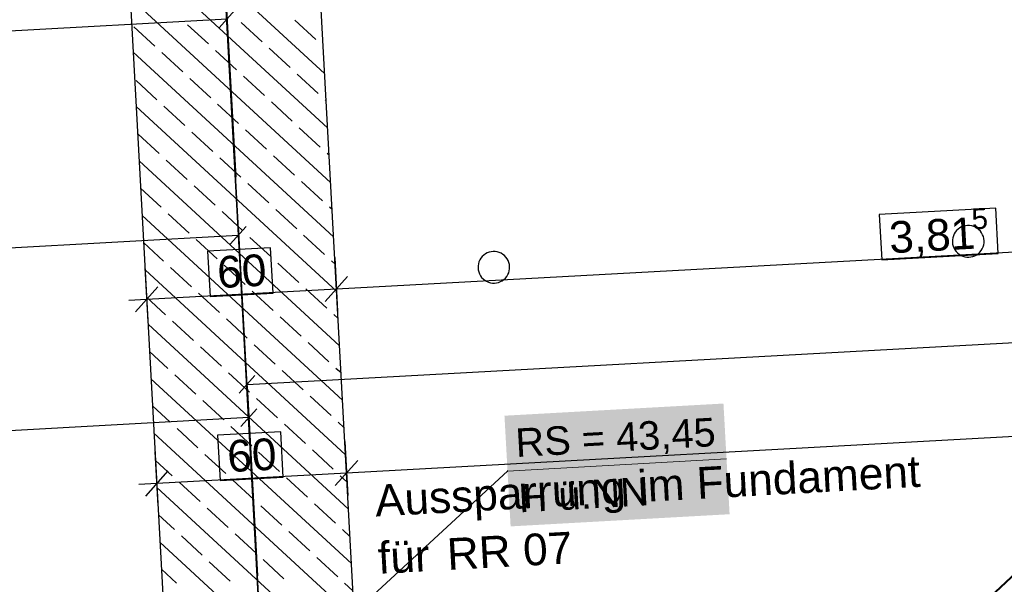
# Model space of a CAD drawing. Extents: x -779 to 790, y -208 to 633.
# Tile 65 of 232: x -322 to -259, y 152 to 188. Entities that reach past the tile are written whole.
import ezdxf
from ezdxf.lldxf.tags import DXFTag

# ---------------------------------------------------------------- set-up
doc = ezdxf.new("R2010")
doc.units = 0
doc.layers.get('0').update_dxf_attribs({"lineweight": 25})
for name, color, linetype, lineweight, true_color in [('01 Allgemein Bemaßung', 7, 'Continuous', 25, 0x848484), ('01AFU Allgemein Bemaßung-A07F5V4RWF', 7, 'Continuous', 25, 0x848484), ('02 Raster Gebäude-A07F5V4QWF', 7, 'Continuous', 25, 0x848484), ('20 Fundament-A07F5V4OWF', 7, 'Continuous', 25, 0x848484), ('20 Magerbeton Bohrungen', 7, 'Continuous', 25, 0x848484), ('20 Zaun innen', 9, 'Continuous', 25, 0x808080), ('S_Mass', 150, 'Continuous', 25, 0x007fff)]:
    doc.layers.add(name, color=color, linetype=linetype, lineweight=lineweight, true_color=true_color)
doc.layers.add('02 Raster Gebäude-A07F5V53WF', color=7, linetype='Continuous', lineweight=13)
doc.styles.get("Standard").update_dxf_attribs({"font": 'arial.ttf'})
tags = doc.linetypes.add('Raster-A07F5V4TWF', pattern=[0.2, 0.1, -0.05, 0, -0.05]).pattern_tags.tags
tags[10:11] = [DXFTag(74, 4), DXFTag(75, 0), DXFTag(340, '0'), DXFTag(46, 1.0), DXFTag(50, 0.0), DXFTag(44, 0.0), DXFTag(45, 0.0)]
tags[8:9] = [DXFTag(74, 4), DXFTag(75, 0), DXFTag(340, '0'), DXFTag(46, 1.0), DXFTag(50, 0.0), DXFTag(44, 0.0), DXFTag(45, 0.0)]
tags[6:7] = [DXFTag(74, 4), DXFTag(75, 0), DXFTag(340, '0'), DXFTag(46, 1.0), DXFTag(50, 0.0), DXFTag(44, 0.0), DXFTag(45, 0.0)]
tags[4:5] = [DXFTag(74, 4), DXFTag(75, 0), DXFTag(340, '0'), DXFTag(46, 1.0), DXFTag(50, 0.0), DXFTag(44, 0.0), DXFTag(45, 0.0)]
tags = doc.linetypes.add('Raster-A07F5V57WF', pattern=[0.2, 0.1, -0.05, 0, -0.05]).pattern_tags.tags
tags[10:11] = [DXFTag(74, 4), DXFTag(75, 0), DXFTag(340, '0'), DXFTag(46, 1.0), DXFTag(50, 0.0), DXFTag(44, 0.0), DXFTag(45, 0.0)]
tags[8:9] = [DXFTag(74, 4), DXFTag(75, 0), DXFTag(340, '0'), DXFTag(46, 1.0), DXFTag(50, 0.0), DXFTag(44, 0.0), DXFTag(45, 0.0)]
tags[6:7] = [DXFTag(74, 4), DXFTag(75, 0), DXFTag(340, '0'), DXFTag(46, 1.0), DXFTag(50, 0.0), DXFTag(44, 0.0), DXFTag(45, 0.0)]
tags[4:5] = [DXFTag(74, 4), DXFTag(75, 0), DXFTag(340, '0'), DXFTag(46, 1.0), DXFTag(50, 0.0), DXFTag(44, 0.0), DXFTag(45, 0.0)]
tags = doc.linetypes.add('Wipeout_Contour-A07F5V4SWF', pattern=[1, 0, -1]).pattern_tags.tags
tags[6:7] = [DXFTag(74, 4), DXFTag(75, 0), DXFTag(340, '0'), DXFTag(46, 1.0), DXFTag(50, 0.0), DXFTag(44, 0.0), DXFTag(45, 0.0)]
tags[4:5] = [DXFTag(74, 4), DXFTag(75, 0), DXFTag(340, '0'), DXFTag(46, 1.0), DXFTag(50, 0.0), DXFTag(44, 0.0), DXFTag(45, 0.0)]

# ---------------------------------------------------------------- blocks, each defined once
blk = doc.blocks.new('Referenz-A07F5V4VWF', base_point=(-401.415, -176.34))
at = {"color": 0, "linetype": 'ByBlock', "lineweight": -2, "ltscale": 12.5}
for p, q in [((-299.512, 132.542), (-313.666, 391.22)), ((-299.949, 140.531), (-313.666, 391.22)), ((-325.649, 390.564), (-312.277, 146.17))]:
    blk.add_line(p, q, dxfattribs=at)
at = {"layer": '01AFU Allgemein Bemaßung-A07F5V4RWF', "color": 0, "linetype": 'Wipeout_Contour-A07F5V4SWF', "lineweight": -2, "ltscale": 1.625}
for p, q in [((-259.962, 175.8), (-267.318, 175.397)), ((-267.318, 175.397), (-267.162, 172.544)), ((-259.806, 172.947), (-259.962, 175.8)), ((-305.755, 173.294), (-309.736, 173.076)), ((-309.736, 173.076), (-309.58, 170.223)), ((-305.598, 170.441), (-305.755, 173.294)), ((-267.162, 172.544), (-259.806, 172.947)), ((-309.58, 170.223), (-305.598, 170.441)), ((-305.119, 161.674), (-309.1, 161.456)), ((-304.963, 158.821), (-305.119, 161.674)), ((-309.1, 161.456), (-308.944, 158.603)), ((-308.944, 158.603), (-304.963, 158.821))]:
    blk.add_line(p, q, dxfattribs=at)
at = {"layer": '01AFU Allgemein Bemaßung-A07F5V4RWF', "color": 0, "lineweight": -2}
for p, q in [((-225.372, 174.859), (-301.599, 170.688)), ((-301.708, 172.686), (-301.522, 169.284)), ((-313.692, 172.03), (-313.506, 168.628)), ((-302.307, 169.898), (-300.891, 171.478)), ((-312.874, 170.823), (-314.29, 169.243)), ((-301.599, 170.688), (-313.582, 170.033)), ((-313.582, 170.033), (-314.706, 169.971)), ((-206.09, 164.26), (-300.963, 159.068)), ((-301.072, 161.066), (-300.886, 157.664)), ((-313.056, 160.41), (-312.87, 157.008)), ((-301.671, 158.278), (-300.255, 159.858)), ((-312.239, 159.203), (-313.655, 157.623)), ((-300.963, 159.068), (-312.947, 158.413)), ((-312.947, 158.413), (-314.07, 158.351))]:
    blk.add_line(p, q, dxfattribs=at)
at = {"layer": '02 Raster Gebäude-A07F5V4QWF', "color": 0, "linetype": 'Raster-A07F5V4TWF', "lineweight": -2, "ltscale": 187.5}
blk.add_line((-327.561, 535.335), (-302.344, 74.48), dxfattribs=at)
at = {"layer": '20 Fundament-A07F5V4OWF', "color": 0, "lineweight": -2}
for p, q in [((-299.949, 140.531), (-313.666, 391.22)), ((-325.649, 390.564), (-311.257, 127.525)), ((-302.344, 184.303), (-315.002, 195.975)), ((-302.156, 180.864), (-314.814, 192.537)), ((-301.967, 177.426), (-314.626, 189.098)), ((-313.069, 186.03), (-314.393, 187.251)), ((-309.677, 186.168), (-311.001, 187.388)), ((-306.286, 186.305), (-307.609, 187.526)), ((-302.894, 186.443), (-304.217, 187.663)), ((-302.438, 186.022), (-302.453, 186.036)), ((-301.779, 173.987), (-314.438, 185.66)), ((-311.305, 184.403), (-312.628, 185.623)), ((-307.913, 184.541), (-309.236, 185.761)), ((-304.521, 184.678), (-305.844, 185.898)), ((-306.148, 182.913), (-307.472, 184.134)), ((-302.756, 183.051), (-304.08, 184.271)), ((-312.932, 182.639), (-314.255, 183.859)), ((-309.54, 182.776), (-310.863, 183.996)), ((-301.591, 170.549), (-314.249, 182.221)), ((-311.167, 181.011), (-312.491, 182.232)), ((-307.775, 181.149), (-309.099, 182.369)), ((-304.384, 181.286), (-305.707, 182.507)), ((-302.25, 182.584), (-302.315, 182.644)), ((-312.794, 179.247), (-314.118, 180.467)), ((-309.403, 179.384), (-310.726, 180.605)), ((-306.011, 179.522), (-307.334, 180.742)), ((-302.619, 179.659), (-303.942, 180.879)), ((-304.246, 177.894), (-305.57, 179.115)), ((-302.062, 179.145), (-302.178, 179.252)), ((-301.403, 167.11), (-314.061, 178.782)), ((-311.03, 177.62), (-312.353, 178.84)), ((-307.638, 177.757), (-308.961, 178.977)), ((-309.265, 175.992), (-310.589, 177.213)), ((-305.873, 176.13), (-307.197, 177.35)), ((-302.482, 176.267), (-303.805, 177.488)), ((-312.657, 175.855), (-313.967, 177.063)), ((-301.215, 163.671), (-313.873, 175.344)), ((-310.892, 174.228), (-312.216, 175.448)), ((-307.501, 174.365), (-308.824, 175.586)), ((-304.109, 174.503), (-305.432, 175.723)), ((-301.873, 175.706), (-302.04, 175.86)), ((-312.519, 172.463), (-313.779, 173.625)), ((-309.128, 172.601), (-310.451, 173.821)), ((-305.736, 172.738), (-307.059, 173.958)), ((-302.344, 172.875), (-303.668, 174.096)), ((-303.971, 171.111), (-305.295, 172.331)), ((-301.685, 172.268), (-301.903, 172.469)), ((-301.027, 160.233), (-313.685, 171.905)), ((-310.755, 170.836), (-312.078, 172.056)), ((-307.363, 170.973), (-308.687, 172.194)), ((-308.99, 169.209), (-310.314, 170.429)), ((-305.599, 169.346), (-306.922, 170.567)), ((-302.207, 169.484), (-303.53, 170.704)), ((-312.382, 169.071), (-313.591, 170.186)), ((-310.617, 167.444), (-311.941, 168.665)), ((-307.226, 167.582), (-308.549, 168.802)), ((-303.834, 167.719), (-305.157, 168.939)), ((-301.497, 168.829), (-301.766, 169.077)), ((-300.839, 156.794), (-313.497, 168.467)), ((-302.069, 166.092), (-303.393, 167.312)), ((-312.245, 165.68), (-313.403, 166.748)), ((-308.853, 165.817), (-310.176, 167.037)), ((-305.461, 165.954), (-306.785, 167.175)), ((-307.088, 164.19), (-308.412, 165.41)), ((-303.697, 164.327), (-305.02, 165.548)), ((-301.309, 165.391), (-301.628, 165.685)), ((-300.65, 153.356), (-313.309, 165.028)), ((-310.48, 164.052), (-311.803, 165.273)), ((-308.715, 162.425), (-310.039, 163.646)), ((-305.324, 162.563), (-306.647, 163.783)), ((-301.932, 162.7), (-303.255, 163.921)), ((-312.107, 162.288), (-313.215, 163.309)), ((-301.121, 161.952), (-301.491, 162.293)), ((-310.343, 160.661), (-311.666, 161.881)), ((-306.951, 160.798), (-308.274, 162.019)), ((-303.559, 160.936), (-304.883, 162.156)), ((-300.462, 149.917), (-313.12, 161.59)), ((-301.795, 159.308), (-303.118, 160.529)), ((-311.97, 158.896), (-313.026, 159.87)), ((-308.578, 159.034), (-309.901, 160.254)), ((-305.186, 159.171), (-306.51, 160.391)), ((-306.813, 157.406), (-308.137, 158.627)), ((-303.422, 157.544), (-304.745, 158.764)), ((-300.933, 158.514), (-301.353, 158.902)), ((-300.274, 146.479), (-312.932, 158.151)), ((-310.205, 157.269), (-311.529, 158.489)), ((-308.441, 155.642), (-309.764, 156.862)), ((-305.049, 155.779), (-306.372, 157)), ((-301.657, 155.917), (-302.981, 157.137)), ((-311.832, 155.504), (-312.838, 156.432)), ((-300.745, 155.075), (-301.216, 155.51)), ((-310.068, 153.877), (-311.391, 155.098)), ((-306.676, 154.015), (-307.999, 155.235)), ((-303.284, 154.152), (-304.608, 155.372)), ((-300.086, 143.04), (-312.744, 154.713)), ((-304.911, 152.387), (-306.235, 153.608)), ((-301.52, 152.525), (-302.843, 153.745)), ((-311.695, 152.113), (-312.65, 152.993)), ((-308.303, 152.25), (-309.627, 153.47)), ((-300.556, 151.637), (-301.079, 152.118))]:
    blk.add_line(p, q, dxfattribs=at)
at = {"layer": '20 Magerbeton Bohrungen', "color": 0, "lineweight": -2}
for p, q in [((-262.586, 174.17), (-262.639, 174.051)), ((-262.517, 174.282), (-262.586, 174.17)), ((-262.435, 174.384), (-262.517, 174.282)), ((-262.34, 174.474), (-262.435, 174.384)), ((-262.235, 174.551), (-262.34, 174.474)), ((-262.12, 174.614), (-262.235, 174.551)), ((-261.998, 174.661), (-262.12, 174.614)), ((-261.87, 174.691), (-261.998, 174.661)), ((-261.74, 174.705), (-261.87, 174.691)), ((-261.61, 174.702), (-261.74, 174.705)), ((-261.48, 174.682), (-261.61, 174.702)), ((-261.355, 174.645), (-261.48, 174.682)), ((-261.235, 174.591), (-261.355, 174.645)), ((-261.124, 174.523), (-261.235, 174.591)), ((-261.022, 174.441), (-261.124, 174.523)), ((-260.932, 174.346), (-261.022, 174.441)), ((-260.855, 174.241), (-260.932, 174.346)), ((-260.792, 174.126), (-260.855, 174.241)), ((-260.745, 174.004), (-260.792, 174.126)), ((-262.696, 173.796), (-262.699, 173.665)), ((-262.699, 173.665), (-262.685, 173.535)), ((-262.676, 173.925), (-262.696, 173.796)), ((-262.685, 173.535), (-262.655, 173.408)), ((-262.639, 174.051), (-262.676, 173.925)), ((-260.761, 173.361), (-260.724, 173.486)), ((-260.714, 173.876), (-260.745, 174.004)), ((-260.724, 173.486), (-260.704, 173.616)), ((-260.701, 173.746), (-260.714, 173.876)), ((-260.704, 173.616), (-260.701, 173.746)), ((-292.194, 172.912), (-292.299, 172.835)), ((-292.079, 172.974), (-292.194, 172.912)), ((-291.957, 173.021), (-292.079, 172.974)), ((-291.83, 173.052), (-291.957, 173.021)), ((-291.699, 173.066), (-291.83, 173.052)), ((-291.569, 173.063), (-291.699, 173.066)), ((-291.439, 173.042), (-291.569, 173.063)), ((-291.314, 173.005), (-291.439, 173.042)), ((-291.194, 172.952), (-291.314, 173.005)), ((-291.083, 172.884), (-291.194, 172.952)), ((-290.981, 172.802), (-291.083, 172.884)), ((-262.655, 173.408), (-262.608, 173.286)), ((-262.608, 173.286), (-262.545, 173.171)), ((-262.545, 173.171), (-262.468, 173.065)), ((-262.468, 173.065), (-262.378, 172.971)), ((-262.378, 172.971), (-262.276, 172.888)), ((-262.276, 172.888), (-262.165, 172.82)), ((-261.28, 172.798), (-261.165, 172.861)), ((-261.165, 172.861), (-261.059, 172.938)), ((-261.059, 172.938), (-260.965, 173.028)), ((-260.965, 173.028), (-260.882, 173.13)), ((-260.882, 173.13), (-260.814, 173.241)), ((-260.814, 173.241), (-260.761, 173.361)), ((-292.635, 172.286), (-292.655, 172.157)), ((-292.598, 172.412), (-292.635, 172.286)), ((-292.545, 172.531), (-292.598, 172.412)), ((-292.476, 172.643), (-292.545, 172.531)), ((-292.394, 172.745), (-292.476, 172.643)), ((-292.299, 172.835), (-292.394, 172.745)), ((-290.891, 172.707), (-290.981, 172.802)), ((-290.814, 172.601), (-290.891, 172.707)), ((-290.751, 172.486), (-290.814, 172.601)), ((-290.704, 172.364), (-290.751, 172.486)), ((-290.674, 172.237), (-290.704, 172.364)), ((-290.66, 172.107), (-290.674, 172.237)), ((-262.165, 172.82), (-262.045, 172.767)), ((-262.045, 172.767), (-261.919, 172.73)), ((-261.919, 172.73), (-261.79, 172.71)), ((-261.79, 172.71), (-261.659, 172.707)), ((-261.659, 172.707), (-261.529, 172.72)), ((-261.529, 172.72), (-261.402, 172.751)), ((-261.402, 172.751), (-261.28, 172.798)), ((-292.655, 172.157), (-292.658, 172.026)), ((-292.658, 172.026), (-292.644, 171.896)), ((-292.644, 171.896), (-292.614, 171.769)), ((-292.614, 171.769), (-292.567, 171.647)), ((-292.567, 171.647), (-292.504, 171.532)), ((-290.773, 171.602), (-290.72, 171.722)), ((-290.72, 171.722), (-290.683, 171.847)), ((-290.683, 171.847), (-290.663, 171.976)), ((-290.663, 171.976), (-290.66, 172.107)), ((-292.504, 171.532), (-292.427, 171.426)), ((-292.427, 171.426), (-292.337, 171.331)), ((-292.337, 171.331), (-292.235, 171.249)), ((-292.235, 171.249), (-292.124, 171.181)), ((-292.124, 171.181), (-292.004, 171.128)), ((-292.004, 171.128), (-291.879, 171.091)), ((-291.879, 171.091), (-291.749, 171.07)), ((-291.749, 171.07), (-291.619, 171.067)), ((-291.619, 171.067), (-291.488, 171.081)), ((-291.488, 171.081), (-291.361, 171.112)), ((-291.361, 171.112), (-291.239, 171.159)), ((-291.239, 171.159), (-291.124, 171.221)), ((-291.124, 171.221), (-291.019, 171.298)), ((-291.019, 171.298), (-290.924, 171.389)), ((-290.924, 171.389), (-290.842, 171.49)), ((-290.842, 171.49), (-290.773, 171.602))]:
    blk.add_line(p, q, dxfattribs=at)
at = {"layer": '01 Allgemein Bemaßung', "color": 0, "linetype": 'ByBlock', "lineweight": -2, "ltscale": 0.21125, "char_height": 2.00026, "attachment_point": 1, "rotation": 3.13197}
for s, insert in [('{\\fArial;Aussparrung im Fundament}', (-299.221, 158.322)), ('{\\fArial;für}', (-299.033, 154.706)), ('{\\fArial;RR 07}', (-294.673, 154.944))]:
    blk.add_mtext(s, dxfattribs=dict(at, insert=insert))
at = {"layer": '01AFU Allgemein Bemaßung-A07F5V4RWF', "color": 0, "linetype": 'ByBlock', "lineweight": -2, "ltscale": 1.625, "attachment_point": 1, "rotation": 3.13197}
for s, insert, char_height in [('{\\fArial;5}', (-261.52, 175.773), 1.32017), ('{\\fArial;3,81}', (-266.748, 174.947), 2.00026), ('{\\fArial;60}', (-309.184, 172.743), 2.00026), ('{\\fArial;60}', (-308.548, 161.123), 2.00026)]:
    blk.add_mtext(s, dxfattribs=dict(at, insert=insert, char_height=char_height))
blk = doc.blocks.new('Referenz-A07F5V59WF', base_point=(-759.499, -206.186))
at = {"layer": '02 Raster Gebäude-A07F5V53WF', "color": 0, "linetype": 'Raster-A07F5V57WF', "ltscale": 117.000008}
blk.add_line((-327.528, 535.313), (-290.824, -135.323), dxfattribs=at)
at = {"layer": '02 Raster Gebäude-A07F5V53WF', "color": 0, "linetype": 'Continuous', "ltscale": 117.000008}
blk.add_line((-263.246, 148.522), (-226.69, 182.629), dxfattribs=at)
at = {"layer": '20 Zaun innen', "color": 0, "linetype": 'Continuous', "lineweight": -2, "ltscale": 225.000015}
for p, q in [((-226.697, 182.65), (-263.257, 148.539)), ((-263.235, 148.505), (-226.683, 182.608))]:
    blk.add_line(p, q, dxfattribs=at)
blk = doc.blocks.new('Maß-A07F5V7RWF', base_point=(-341.457, 175.975))
at = {"color": 0, "linetype": 'ByBlock', "lineweight": -2, "ltscale": 0.25}
for p, q in [((-308.615, 189.733), (-307.959, 177.751)), ((-341.066, 187.957), (-340.41, 175.975)), ((-309.006, 187.178), (-308.005, 188.295)), ((-308.505, 187.736), (-340.956, 185.96)), ((-341.457, 185.402), (-340.456, 186.519))]:
    blk.add_line(p, q, dxfattribs=at)
at = {"color": 0, "linetype": 'ByBlock', "lineweight": -2, "ltscale": 0.25, "insert": (-327.111, 189.122), "char_height": 1.8, "attachment_point": 1, "rotation": 3.1327}
blk.add_mtext('{\\fArial;1.63}', dxfattribs=at)
blk = doc.blocks.new('Maß-A07F5V7TWF', base_point=(-479.963, 143.157))
at = {"color": 0, "linetype": 'ByBlock', "lineweight": -2, "ltscale": 0.25}
for p, q in [((-307.238, 164.571), (-306.582, 152.589)), ((-307.629, 162.015), (-306.628, 163.132)), ((-307.128, 162.574), (-479.462, 153.142))]:
    blk.add_line(p, q, dxfattribs=at)
blk = doc.blocks.new('Maß-A07F5V7VWF', base_point=(-510.538, 152.715))
at = {"color": 0, "linetype": 'ByBlock', "lineweight": -2, "ltscale": 0.25}
for p, q in [((-307.914, 176.075), (-307.239, 164.094)), ((-308.301, 173.519), (-307.301, 174.637)), ((-307.801, 174.078), (-510.038, 162.699))]:
    blk.add_line(p, q, dxfattribs=at)
blk = doc.blocks.new('Maß-A07F5V83WF', base_point=(-307.79, 162.674))
at = {"color": 0, "linetype": 'ByBlock', "lineweight": -2, "ltscale": 0.25}
for p, q in [((-307.134, 162.674), (-307.79, 174.656)), ((-307.243, 164.671), (-162.974, 172.567)), ((-306.742, 165.229), (-307.744, 164.112))]:
    blk.add_line(p, q, dxfattribs=at)

msp = doc.modelspace()

# ---------------------------------------------------------------- linework, layer by layer
at = {"layer": 'S_Mass', "lineweight": 18}
msp.add_line((-290.793, 159.198), (-276.963, 159.967), dxfattribs=at)
at = {"layer": 'S_Mass'}
for p, q in [((-290.793, 159.198), (-315.027, 136.858)), ((-290.802, 159.202), (-290.803, 159.2)), ((-290.803, 159.2), (-290.803, 159.199)), ((-290.803, 159.199), (-290.803, 159.198)), ((-290.803, 159.198), (-290.803, 159.196)), ((-290.803, 159.196), (-290.802, 159.195)), ((-290.801, 159.204), (-290.802, 159.203)), ((-290.802, 159.203), (-290.802, 159.202)), ((-290.802, 159.195), (-290.802, 159.194)), ((-290.802, 159.194), (-290.801, 159.193)), ((-290.8, 159.205), (-290.801, 159.204)), ((-290.801, 159.193), (-290.8, 159.192)), ((-290.799, 159.206), (-290.8, 159.205)), ((-290.8, 159.192), (-290.8, 159.191)), ((-290.8, 159.191), (-290.799, 159.19)), ((-290.798, 159.207), (-290.799, 159.206)), ((-290.799, 159.19), (-290.797, 159.189)), ((-290.797, 159.207), (-290.798, 159.207)), ((-290.796, 159.208), (-290.797, 159.207)), ((-290.797, 159.189), (-290.796, 159.189)), ((-290.795, 159.208), (-290.796, 159.208)), ((-290.796, 159.189), (-290.795, 159.188)), ((-290.793, 159.208), (-290.795, 159.208)), ((-290.795, 159.188), (-290.794, 159.188)), ((-290.794, 159.188), (-290.792, 159.188)), ((-290.792, 159.208), (-290.793, 159.208)), ((-290.791, 159.208), (-290.792, 159.208)), ((-290.792, 159.188), (-290.791, 159.188)), ((-290.79, 159.208), (-290.791, 159.208)), ((-290.791, 159.188), (-290.79, 159.189)), ((-290.788, 159.207), (-290.79, 159.208)), ((-290.79, 159.189), (-290.789, 159.189)), ((-290.789, 159.189), (-290.787, 159.19)), ((-290.787, 159.206), (-290.788, 159.207)), ((-290.786, 159.206), (-290.787, 159.206)), ((-290.787, 159.19), (-290.786, 159.191)), ((-290.785, 159.205), (-290.786, 159.206)), ((-290.786, 159.191), (-290.785, 159.192)), ((-290.785, 159.204), (-290.785, 159.205)), ((-290.784, 159.203), (-290.785, 159.204)), ((-290.785, 159.193), (-290.784, 159.194)), ((-290.785, 159.192), (-290.785, 159.193)), ((-290.783, 159.201), (-290.784, 159.203)), ((-290.784, 159.194), (-290.783, 159.195)), ((-290.783, 159.2), (-290.783, 159.201)), ((-290.783, 159.199), (-290.783, 159.2)), ((-290.783, 159.197), (-290.783, 159.199)), ((-290.783, 159.196), (-290.783, 159.197)), ((-290.783, 159.195), (-290.783, 159.196))]:
    msp.add_line(p, q, dxfattribs=at)
at = {"layer": 'S_Mass', "color": 7, "true_color": 0xffffff}
for points in [[(-277.114, 162.693), (-290.987, 162.693), (-277.157, 163.461)], [(-290.641, 156.472), (-277.114, 162.693), (-290.987, 162.693)], [(-276.769, 156.472), (-290.641, 156.472), (-277.114, 162.693)], [(-290.599, 155.704), (-276.769, 156.472), (-290.641, 156.472)]]:
    msp.add_solid(points, dxfattribs=at)

# ---------------------------------------------------------------- block references
at = {"color": 8, "lineweight": 25, "ltscale": 1250, "true_color": 0x808080}
msp.add_blockref('Referenz-A07F5V59WF', (-759.499, -206.186), dxfattribs=at)
at = {"color": 8, "lineweight": 25, "ltscale": 12.5, "true_color": 0x808080}
msp.add_blockref('Referenz-A07F5V4VWF', (-401.415, -176.34), dxfattribs=at)
at = {"layer": 'S_Mass', "ltscale": 0.25}
for name, p in [('Maß-A07F5V7RWF', (-341.457, 175.975)), ('Maß-A07F5V83WF', (-307.79, 162.674)), ('Maß-A07F5V7VWF', (-510.538, 152.715)), ('Maß-A07F5V7TWF', (-479.963, 143.157))]:
    msp.add_blockref(name, p, dxfattribs=at)

# ---------------------------------------------------------------- texts
at = {"layer": 'S_Mass', "char_height": 1.8, "attachment_point": 1, "rotation": 3.18}
for s, insert in [('{\\fArial;RS = 43,45}', (-290.341, 161.877)), ('{\\fArial;H ü.NN}', (-290.147, 158.383))]:
    msp.add_mtext(s, dxfattribs=dict(at, insert=insert))

doc.saveas('drawing.dxf')
